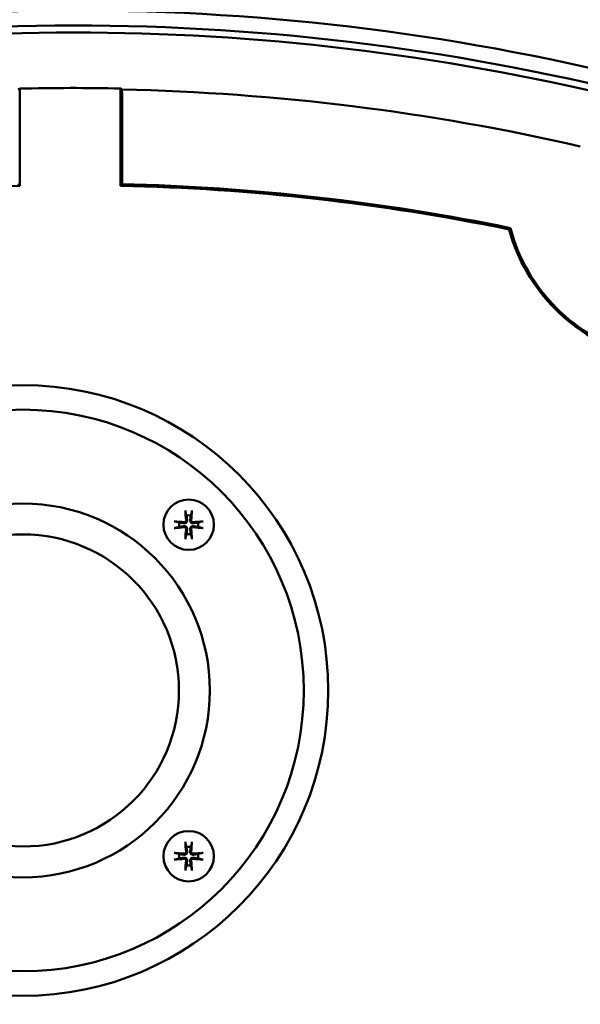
# Model space of a CAD drawing. Header units: millimetres. Extents: x 0 to 1680, y 0 to 1188.
# Tile 27 of 30: x 1275 to 1331, y 803 to 900. Entities that reach past the tile are written whole.
import ezdxf

# ---------------------------------------------------------------- set-up
doc = ezdxf.new("R2010")
doc.units = ezdxf.units.MM
doc.header["$LTSCALE"] = 4
doc.layers.add('Видимый контур (ГОСТ)', color=7, linetype='Continuous', lineweight=50)
doc.layers.add('Размер (ГОСТ)', color=7, linetype='Continuous', lineweight=25)
doc.styles.add('Обычный текст (ГОСТ)', font='GOST Common Italic.ttf')
doc.dimstyles.new('Обычный (ГОСТ)', dxfattribs={"dimscale": 4, "dimtxt": 3.5, "dimasz": 3.5, "dimexe": 1, "dimexo": 0, "dimgap": 0.5, "dimtad": 1, "dimtxsty": 'Обычный текст (ГОСТ)', "dimblk": 'Filled-1', "dimcen": 0.09, "dimdle": 15, "dimclrd": 256, "dimclre": 256, "dimclrt": 256, "dimazin": 2, "dimtfac": 0.714286, "dimtdec": 3, "dimtmove": 0, "dimatfit": 3, "dimfxl": 1, "dimtolj": 1, "dimlwd": 25, "dimlwe": 25, "dimarcsym": 0})

# ---------------------------------------------------------------- blocks, each defined once
blk = doc.blocks.new('Filled-1')
at = {"color": 0}
for p, q in [((0, 0), (-1, 0.1429)), ((-1, 0.1429), (-1, -0.1429)), ((-1, 0), (0, 0)), ((-1, -0.1429), (0, 0))]:
    blk.add_line(p, q, dxfattribs=at)
at = {"color": 0, "flags": 128}
blk.add_lwpolyline([(-1, -0.1429), (0, 0), (-1, 0.1429), (-1, -0.1429)], dxfattribs=at)
at = {"color": 0}
blk.add_solid([(-1, -0.1429), (0, 0), (-1, 0.1429), (-1, -0.1429)], dxfattribs=at)
blk = doc.blocks.new('*D13')
at = {"layer": 'Defpoints', "color": 0, "linetype": 'Continuous', "transparency": 16777216}
for p in [(1221.989, 1001.444), (1217.934, 731.444), (1447.122, 731.444)]:
    blk.add_point(p, dxfattribs=at)
at = {"layer": 'Размер (ГОСТ)', "linetype": 'Continuous', "lineweight": 25, "transparency": 16777216}
for p, q in [((1221.989, 1001.444), (1451.122, 1001.444)), ((1447.122, 987.444), (1447.122, 745.444)), ((1217.934, 731.444), (1451.122, 731.444))]:
    blk.add_line(p, q, dxfattribs=at)
at = {"layer": 'Размер (ГОСТ)', "linetype": 'Continuous', "lineweight": 25, "transparency": 16777216, "xscale": 14, "yscale": 14, "zscale": 14}
for p, rotation in [((1447.122, 1001.444), 90), ((1447.122, 731.444), 270)]:
    blk.add_blockref('Filled-1', p, dxfattribs=dict(at, rotation=rotation))
at = {"layer": 'Размер (ГОСТ)', "linetype": 'Continuous', "lineweight": 25, "transparency": 16777216, "insert": (1430.942, 851.574), "char_height": 14, "attachment_point": 1, "rotation": 90, "style": 'Обычный текст (ГОСТ)'}
blk.add_mtext('\\A1;270', dxfattribs=at)

msp = doc.modelspace()

# ---------------------------------------------------------------- linework, layer by layer
at = {"layer": 'Видимый контур (ГОСТ)'}
for p, q in [((1274.99, 893.425), (1274.99, 883.771)), ((1284.99, 883.786), (1284.99, 893.439)), ((1285.148, 883.94), (1285.148, 892.679))]:
    msp.add_line(p, q, dxfattribs=at)
for centre, radius in [((1275.309, 833.692), 30.299), ((1275.309, 833.692), 27.87), ((1275.309, 833.692), 18.554), ((1291.759, 850.143), 2.5), ((1275.309, 833.692), 15.489), ((1291.759, 817.242), 2.5)]:
    msp.add_circle(centre, radius, dxfattribs=at)
for centre, radius, start, end in [((1280.309, 668.38), 232.812, 75.55894, 104.44106), ((1280.309, 668.38), 231.313, 75.4619, 104.5381), ((1280.309, 668.38), 230.614, 76.41796, 103.58204), ((1280.309, 668.38), 225.108, 88.80829, 91.35376), ((1280.309, 668.38), 225.012, 77.07808, 88.77107), ((1280.309, 668.38), 215.457, 91.41441, 101.58021), ((1280.309, 668.38), 215.457, 78.41979, 88.75491), ((1280.309, 668.38), 215.614, 78.394, 88.71403), ((1340.738, 884.121), 17.644, 194.89473, 255.10527), ((1340.738, 884.121), 17.802, 195.20837, 254.79163), ((1291.759, 850.143), 0.935, 166.76803, 193.23197), ((1291.759, 850.143), 0.935, 76.76803, 103.23197), ((1291.759, 850.143), 0.935, 346.76803, 13.23197), ((1291.759, 850.143), 0.935, 256.76803, 283.23197), ((1291.759, 817.242), 0.935, 76.76803, 103.23197), ((1291.759, 817.242), 0.935, 166.76803, 193.23197), ((1291.759, 817.242), 0.935, 346.76803, 13.23197), ((1291.759, 817.242), 0.935, 256.76803, 283.23197)]:
    msp.add_arc(centre, radius, start, end, dxfattribs=at)
for centre, major_axis, ratio, start_param, end_param in [((1554.329, 668.38), (-411.239, 0), 0.745659, 5.459143, 5.459621), ((1006.797, 668.38), (410.476, 0), 0.745659, 0.825643, 0.82612), ((1291.92, 850.157), (0.398, -4.369), 0.087156, 4.375857, 4.608059), ((1291.598, 850.157), (0.398, 4.369), 0.087156, 4.816719, 5.048921), ((1291.745, 849.982), (-4.369, 0.398), 0.087156, 4.816719, 5.048921), ((1291.774, 849.982), (-4.369, -0.398), 0.087156, 4.375857, 4.608059), ((1291.745, 850.304), (4.369, 0.398), 0.087156, 4.375857, 4.608059), ((1291.92, 850.128), (-0.398, -4.369), 0.087156, 4.816719, 5.048921), ((1291.598, 850.128), (-0.398, 4.369), 0.087156, 4.375857, 4.608059), ((1291.774, 850.304), (4.369, -0.398), 0.087156, 4.816719, 5.048921), ((1291.92, 817.256), (0.398, -4.369), 0.087156, 4.375857, 4.608059), ((1291.598, 817.256), (0.398, 4.369), 0.087156, 4.816719, 5.048921), ((1291.745, 817.08), (-4.369, 0.398), 0.087156, 4.816719, 5.048921), ((1291.745, 817.403), (4.369, 0.398), 0.087156, 4.375857, 4.608059), ((1291.774, 817.08), (-4.369, -0.398), 0.087156, 4.375857, 4.608059), ((1291.774, 817.403), (4.369, -0.398), 0.087156, 4.816719, 5.048921), ((1291.92, 817.227), (-0.398, -4.369), 0.087156, 4.816719, 5.048921), ((1291.598, 817.227), (-0.398, 4.369), 0.087156, 4.375857, 4.608059)]:
    msp.add_ellipse(centre, major_axis=major_axis, ratio=ratio, start_param=start_param, end_param=end_param, dxfattribs=at)
for points, knots in [([(1285.134, 893.34), (1285.138, 893.258), (1285.141, 893.156), (1285.146, 892.947), (1285.148, 892.802), (1285.148, 892.679)], [0.08033733, 0.08033733, 0.08033733, 0.08033733, 0.11124516, 0.11124516, 0.14826678, 0.14826678, 0.14826678, 0.14826678]), ([(1291.451, 851.396), (1291.45, 851.402), (1291.448, 851.412), (1291.444, 851.433), (1291.441, 851.451), (1291.437, 851.482), (1291.435, 851.503), (1291.432, 851.535), (1291.431, 851.553), (1291.43, 851.567)], [0.0478659, 0.0478659, 0.0478659, 0.0478659, 0.05208337, 0.05208337, 0.05727876, 0.05727876, 0.06252381, 0.06252381, 0.06703089, 0.06703089, 0.06703089, 0.06703089]), ([(1292.089, 851.567), (1292.088, 851.553), (1292.087, 851.535), (1292.084, 851.503), (1292.081, 851.482), (1292.077, 851.451), (1292.075, 851.433), (1292.071, 851.412), (1292.069, 851.402), (1292.067, 851.396)], [0.01643552, 0.01643552, 0.01643552, 0.01643552, 0.02094259, 0.02094259, 0.02618765, 0.02618765, 0.03138303, 0.03138303, 0.0356005, 0.0356005, 0.0356005, 0.0356005]), ([(1290.335, 850.472), (1290.349, 850.471), (1290.367, 850.47), (1290.399, 850.467), (1290.419, 850.465), (1290.451, 850.461), (1290.468, 850.458), (1290.49, 850.454), (1290.5, 850.452), (1290.506, 850.451)], [0.01643552, 0.01643552, 0.01643552, 0.01643552, 0.02094259, 0.02094259, 0.02618765, 0.02618765, 0.03138303, 0.03138303, 0.0356005, 0.0356005, 0.0356005, 0.0356005]), ([(1291.609, 850.588), (1291.614, 850.554), (1291.612, 850.517), (1291.598, 850.464), (1291.59, 850.443), (1291.567, 850.401), (1291.552, 850.382), (1291.52, 850.35), (1291.501, 850.335), (1291.459, 850.312), (1291.438, 850.304), (1291.385, 850.29), (1291.348, 850.288), (1291.314, 850.293)], [0.1157055, 0.1157055, 0.1157055, 0.1157055, 0.1265746, 0.1265746, 0.13336881, 0.13336881, 0.14016301, 0.14016301, 0.14695722, 0.14695722, 0.15375143, 0.15375143, 0.16462053, 0.16462053, 0.16462053, 0.16462053]), ([(1291.5, 850.578), (1291.502, 850.558), (1291.5, 850.536), (1291.487, 850.495), (1291.476, 850.475), (1291.45, 850.444), (1291.433, 850.43), (1291.395, 850.41), (1291.374, 850.404), (1291.344, 850.401), (1291.334, 850.401), (1291.324, 850.402)], [0, 0, 0, 0, 0.00610592, 0.00610592, 0.01221184, 0.01221184, 0.01830671, 0.01830671, 0.02440159, 0.02440159, 0.02728319, 0.02728319, 0.02728319, 0.02728319]), ([(1292.204, 850.293), (1292.17, 850.288), (1292.134, 850.29), (1292.081, 850.304), (1292.059, 850.312), (1292.018, 850.335), (1291.999, 850.35), (1291.967, 850.382), (1291.952, 850.401), (1291.929, 850.443), (1291.92, 850.464), (1291.907, 850.517), (1291.904, 850.554), (1291.909, 850.588)], [0.1157055, 0.1157055, 0.1157055, 0.1157055, 0.1265746, 0.1265746, 0.13336881, 0.13336881, 0.14016301, 0.14016301, 0.14695722, 0.14695722, 0.15375143, 0.15375143, 0.16462053, 0.16462053, 0.16462053, 0.16462053]), ([(1292.194, 850.402), (1292.174, 850.4), (1292.152, 850.402), (1292.111, 850.415), (1292.092, 850.426), (1292.061, 850.452), (1292.047, 850.469), (1292.026, 850.507), (1292.02, 850.528), (1292.017, 850.558), (1292.017, 850.568), (1292.018, 850.578)], [0, 0, 0, 0, 0.00610592, 0.00610592, 0.01221184, 0.01221184, 0.01830671, 0.01830671, 0.02440159, 0.02440159, 0.02728319, 0.02728319, 0.02728319, 0.02728319]), ([(1293.012, 850.451), (1293.019, 850.452), (1293.028, 850.454), (1293.05, 850.458), (1293.067, 850.461), (1293.099, 850.465), (1293.119, 850.467), (1293.152, 850.47), (1293.169, 850.471), (1293.184, 850.472)], [0.0478659, 0.0478659, 0.0478659, 0.0478659, 0.05208337, 0.05208337, 0.05727876, 0.05727876, 0.06252381, 0.06252381, 0.06703089, 0.06703089, 0.06703089, 0.06703089]), ([(1290.506, 849.835), (1290.5, 849.833), (1290.49, 849.831), (1290.468, 849.827), (1290.451, 849.825), (1290.419, 849.821), (1290.399, 849.818), (1290.367, 849.815), (1290.349, 849.814), (1290.335, 849.813)], [0.0478659, 0.0478659, 0.0478659, 0.0478659, 0.05208337, 0.05208337, 0.05727876, 0.05727876, 0.06252381, 0.06252381, 0.06703089, 0.06703089, 0.06703089, 0.06703089]), ([(1291.314, 849.993), (1291.348, 849.997), (1291.385, 849.995), (1291.438, 849.982), (1291.459, 849.973), (1291.501, 849.95), (1291.52, 849.935), (1291.552, 849.903), (1291.567, 849.884), (1291.59, 849.843), (1291.598, 849.821), (1291.612, 849.768), (1291.614, 849.732), (1291.609, 849.698)], [0.1157055, 0.1157055, 0.1157055, 0.1157055, 0.1265746, 0.1265746, 0.13336881, 0.13336881, 0.14016301, 0.14016301, 0.14695722, 0.14695722, 0.15375143, 0.15375143, 0.16462053, 0.16462053, 0.16462053, 0.16462053]), ([(1291.324, 849.884), (1291.344, 849.885), (1291.366, 849.883), (1291.407, 849.87), (1291.427, 849.859), (1291.458, 849.833), (1291.472, 849.816), (1291.492, 849.778), (1291.498, 849.757), (1291.501, 849.727), (1291.501, 849.718), (1291.5, 849.708)], [0, 0, 0, 0, 0.00610858, 0.00610858, 0.01221716, 0.01221716, 0.01830937, 0.01830937, 0.02440159, 0.02440159, 0.02728313, 0.02728313, 0.02728313, 0.02728313]), ([(1291.909, 849.698), (1291.904, 849.732), (1291.907, 849.768), (1291.92, 849.821), (1291.929, 849.843), (1291.952, 849.884), (1291.967, 849.903), (1291.999, 849.935), (1292.018, 849.95), (1292.059, 849.973), (1292.081, 849.982), (1292.134, 849.995), (1292.17, 849.997), (1292.204, 849.993)], [0.1157055, 0.1157055, 0.1157055, 0.1157055, 0.1265746, 0.1265746, 0.13336881, 0.13336881, 0.14016301, 0.14016301, 0.14695722, 0.14695722, 0.15375143, 0.15375143, 0.16462053, 0.16462053, 0.16462053, 0.16462053]), ([(1292.018, 849.708), (1292.016, 849.728), (1292.019, 849.75), (1292.032, 849.791), (1292.043, 849.81), (1292.069, 849.841), (1292.086, 849.855), (1292.124, 849.875), (1292.145, 849.882), (1292.175, 849.885), (1292.184, 849.885), (1292.194, 849.884)], [0, 0, 0, 0, 0.00610592, 0.00610592, 0.01221184, 0.01221184, 0.01830671, 0.01830671, 0.02440159, 0.02440159, 0.02728319, 0.02728319, 0.02728319, 0.02728319]), ([(1293.184, 849.813), (1293.169, 849.814), (1293.152, 849.815), (1293.119, 849.818), (1293.099, 849.821), (1293.067, 849.825), (1293.05, 849.827), (1293.028, 849.831), (1293.019, 849.833), (1293.012, 849.835)], [0.01643552, 0.01643552, 0.01643552, 0.01643552, 0.02094259, 0.02094259, 0.02618765, 0.02618765, 0.03138303, 0.03138303, 0.0356005, 0.0356005, 0.0356005, 0.0356005]), ([(1291.43, 848.718), (1291.431, 848.733), (1291.432, 848.75), (1291.435, 848.783), (1291.437, 848.803), (1291.441, 848.835), (1291.444, 848.852), (1291.448, 848.874), (1291.45, 848.883), (1291.451, 848.89)], [0.01643552, 0.01643552, 0.01643552, 0.01643552, 0.02094259, 0.02094259, 0.02618765, 0.02618765, 0.03138303, 0.03138303, 0.0356005, 0.0356005, 0.0356005, 0.0356005]), ([(1292.067, 848.89), (1292.069, 848.883), (1292.071, 848.874), (1292.075, 848.852), (1292.077, 848.835), (1292.081, 848.803), (1292.084, 848.783), (1292.087, 848.75), (1292.088, 848.733), (1292.089, 848.718)], [0.0478659, 0.0478659, 0.0478659, 0.0478659, 0.05208337, 0.05208337, 0.05727876, 0.05727876, 0.06252381, 0.06252381, 0.06703089, 0.06703089, 0.06703089, 0.06703089]), ([(1291.451, 818.495), (1291.45, 818.501), (1291.448, 818.51), (1291.444, 818.532), (1291.441, 818.549), (1291.437, 818.581), (1291.435, 818.602), (1291.432, 818.634), (1291.431, 818.651), (1291.43, 818.666)], [0.0478659, 0.0478659, 0.0478659, 0.0478659, 0.05208337, 0.05208337, 0.05727876, 0.05727876, 0.06252381, 0.06252381, 0.06703089, 0.06703089, 0.06703089, 0.06703089]), ([(1292.089, 818.666), (1292.088, 818.651), (1292.087, 818.634), (1292.084, 818.602), (1292.081, 818.581), (1292.077, 818.549), (1292.075, 818.532), (1292.071, 818.51), (1292.069, 818.501), (1292.067, 818.495)], [0.01643552, 0.01643552, 0.01643552, 0.01643552, 0.02094259, 0.02094259, 0.02618765, 0.02618765, 0.03138303, 0.03138303, 0.0356005, 0.0356005, 0.0356005, 0.0356005]), ([(1290.335, 817.571), (1290.349, 817.57), (1290.367, 817.569), (1290.399, 817.566), (1290.419, 817.564), (1290.451, 817.56), (1290.468, 817.557), (1290.49, 817.553), (1290.5, 817.551), (1290.506, 817.549)], [0.01643552, 0.01643552, 0.01643552, 0.01643552, 0.02094259, 0.02094259, 0.02618765, 0.02618765, 0.03138303, 0.03138303, 0.0356005, 0.0356005, 0.0356005, 0.0356005]), ([(1291.609, 817.687), (1291.614, 817.652), (1291.612, 817.616), (1291.598, 817.563), (1291.59, 817.541), (1291.567, 817.5), (1291.552, 817.481), (1291.52, 817.449), (1291.501, 817.434), (1291.459, 817.411), (1291.438, 817.403), (1291.385, 817.389), (1291.348, 817.387), (1291.314, 817.391)], [0.1157055, 0.1157055, 0.1157055, 0.1157055, 0.1265746, 0.1265746, 0.13336881, 0.13336881, 0.14016301, 0.14016301, 0.14695722, 0.14695722, 0.15375143, 0.15375143, 0.16462053, 0.16462053, 0.16462053, 0.16462053]), ([(1291.314, 817.092), (1291.348, 817.096), (1291.385, 817.094), (1291.438, 817.08), (1291.459, 817.072), (1291.501, 817.049), (1291.52, 817.034), (1291.552, 817.002), (1291.567, 816.983), (1291.59, 816.942), (1291.598, 816.92), (1291.612, 816.867), (1291.614, 816.831), (1291.609, 816.796)], [0.1157055, 0.1157055, 0.1157055, 0.1157055, 0.1265746, 0.1265746, 0.13336881, 0.13336881, 0.14016301, 0.14016301, 0.14695722, 0.14695722, 0.15375143, 0.15375143, 0.16462053, 0.16462053, 0.16462053, 0.16462053]), ([(1291.5, 817.677), (1291.502, 817.657), (1291.5, 817.635), (1291.487, 817.593), (1291.476, 817.574), (1291.45, 817.543), (1291.433, 817.529), (1291.395, 817.509), (1291.374, 817.503), (1291.344, 817.5), (1291.334, 817.5), (1291.324, 817.5)], [0, 0, 0, 0, 0.00610592, 0.00610592, 0.01221184, 0.01221184, 0.01830671, 0.01830671, 0.02440159, 0.02440159, 0.02728319, 0.02728319, 0.02728319, 0.02728319]), ([(1291.324, 816.983), (1291.344, 816.984), (1291.366, 816.982), (1291.407, 816.969), (1291.427, 816.958), (1291.458, 816.932), (1291.472, 816.915), (1291.492, 816.877), (1291.498, 816.856), (1291.501, 816.826), (1291.501, 816.816), (1291.5, 816.806)], [0, 0, 0, 0, 0.00610858, 0.00610858, 0.01221716, 0.01221716, 0.01830937, 0.01830937, 0.02440159, 0.02440159, 0.02728313, 0.02728313, 0.02728313, 0.02728313]), ([(1292.204, 817.391), (1292.17, 817.387), (1292.134, 817.389), (1292.081, 817.403), (1292.059, 817.411), (1292.018, 817.434), (1291.999, 817.449), (1291.967, 817.481), (1291.952, 817.5), (1291.929, 817.541), (1291.92, 817.563), (1291.907, 817.616), (1291.904, 817.652), (1291.909, 817.687)], [0.1157055, 0.1157055, 0.1157055, 0.1157055, 0.1265746, 0.1265746, 0.13336881, 0.13336881, 0.14016301, 0.14016301, 0.14695722, 0.14695722, 0.15375143, 0.15375143, 0.16462053, 0.16462053, 0.16462053, 0.16462053]), ([(1291.909, 816.796), (1291.904, 816.831), (1291.907, 816.867), (1291.92, 816.92), (1291.929, 816.942), (1291.952, 816.983), (1291.967, 817.002), (1291.999, 817.034), (1292.018, 817.049), (1292.059, 817.072), (1292.081, 817.08), (1292.134, 817.094), (1292.17, 817.096), (1292.204, 817.092)], [0.1157055, 0.1157055, 0.1157055, 0.1157055, 0.1265746, 0.1265746, 0.13336881, 0.13336881, 0.14016301, 0.14016301, 0.14695722, 0.14695722, 0.15375143, 0.15375143, 0.16462053, 0.16462053, 0.16462053, 0.16462053]), ([(1292.018, 816.806), (1292.016, 816.827), (1292.019, 816.848), (1292.032, 816.89), (1292.043, 816.909), (1292.069, 816.94), (1292.086, 816.954), (1292.124, 816.974), (1292.145, 816.98), (1292.175, 816.983), (1292.184, 816.983), (1292.194, 816.983)], [0, 0, 0, 0, 0.00610592, 0.00610592, 0.01221184, 0.01221184, 0.01830671, 0.01830671, 0.02440159, 0.02440159, 0.02728319, 0.02728319, 0.02728319, 0.02728319]), ([(1292.194, 817.5), (1292.174, 817.499), (1292.152, 817.501), (1292.111, 817.514), (1292.092, 817.525), (1292.061, 817.551), (1292.047, 817.568), (1292.026, 817.606), (1292.02, 817.627), (1292.017, 817.657), (1292.017, 817.667), (1292.018, 817.677)], [0, 0, 0, 0, 0.00610592, 0.00610592, 0.01221184, 0.01221184, 0.01830671, 0.01830671, 0.02440159, 0.02440159, 0.02728319, 0.02728319, 0.02728319, 0.02728319]), ([(1293.012, 817.549), (1293.019, 817.551), (1293.028, 817.553), (1293.05, 817.557), (1293.067, 817.56), (1293.099, 817.564), (1293.119, 817.566), (1293.152, 817.569), (1293.169, 817.57), (1293.184, 817.571)], [0.0478659, 0.0478659, 0.0478659, 0.0478659, 0.05208337, 0.05208337, 0.05727876, 0.05727876, 0.06252381, 0.06252381, 0.06703089, 0.06703089, 0.06703089, 0.06703089]), ([(1290.506, 816.934), (1290.5, 816.932), (1290.49, 816.93), (1290.468, 816.926), (1290.451, 816.923), (1290.419, 816.919), (1290.399, 816.917), (1290.367, 816.914), (1290.349, 816.913), (1290.335, 816.912)], [0.0478659, 0.0478659, 0.0478659, 0.0478659, 0.05208337, 0.05208337, 0.05727876, 0.05727876, 0.06252381, 0.06252381, 0.06703089, 0.06703089, 0.06703089, 0.06703089]), ([(1293.184, 816.912), (1293.169, 816.913), (1293.152, 816.914), (1293.119, 816.917), (1293.099, 816.919), (1293.067, 816.923), (1293.05, 816.926), (1293.028, 816.93), (1293.019, 816.932), (1293.012, 816.934)], [0.01643552, 0.01643552, 0.01643552, 0.01643552, 0.02094259, 0.02094259, 0.02618765, 0.02618765, 0.03138303, 0.03138303, 0.0356005, 0.0356005, 0.0356005, 0.0356005]), ([(1291.43, 815.817), (1291.431, 815.832), (1291.432, 815.849), (1291.435, 815.881), (1291.437, 815.902), (1291.441, 815.934), (1291.444, 815.951), (1291.448, 815.973), (1291.45, 815.982), (1291.451, 815.988)], [0.01643552, 0.01643552, 0.01643552, 0.01643552, 0.02094259, 0.02094259, 0.02618765, 0.02618765, 0.03138303, 0.03138303, 0.0356005, 0.0356005, 0.0356005, 0.0356005]), ([(1292.067, 815.988), (1292.069, 815.982), (1292.071, 815.973), (1292.075, 815.951), (1292.077, 815.934), (1292.081, 815.902), (1292.084, 815.881), (1292.087, 815.849), (1292.088, 815.832), (1292.089, 815.817)], [0.0478659, 0.0478659, 0.0478659, 0.0478659, 0.05208337, 0.05208337, 0.05727876, 0.05727876, 0.06252381, 0.06252381, 0.06703089, 0.06703089, 0.06703089, 0.06703089])]:
    msp.add_open_spline(points, degree=3, knots=knots, dxfattribs=at)
for points, weights in [([(1274.99, 883.771), (1274.912, 883.848), (1274.833, 883.925)], [0.999999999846, 0.999999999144, 0.999999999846]), ([(1284.99, 883.786), (1285.069, 883.863), (1285.148, 883.94)], [0.999999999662, 0.999999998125, 0.999999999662]), ([(1291.451, 851.396), (1291.506, 851.197), (1291.545, 851.053)], [1.00329461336, 1.01453007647, 1]), ([(1291.973, 851.053), (1292.013, 851.197), (1292.067, 851.396)], [1, 1.01453008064, 1.00329461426]), ([(1290.849, 850.357), (1290.705, 850.396), (1290.506, 850.451)], [1, 1.01453007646, 1.00329461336]), ([(1291.314, 850.293), (1291.159, 850.314), (1290.849, 850.357)], [1.84165152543, 1.44094764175, 1]), ([(1291.545, 851.053), (1291.588, 850.743), (1291.609, 850.588)], [1, 1.44094764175, 1.84165152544]), ([(1291.909, 850.588), (1291.93, 850.743), (1291.973, 851.053)], [1.84165152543, 1.44094764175, 1]), ([(1292.669, 850.357), (1292.359, 850.314), (1292.204, 850.293)], [1, 1.44094764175, 1.84165152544]), ([(1293.012, 850.451), (1292.814, 850.396), (1292.669, 850.357)], [1.00329461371, 1.01453007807, 1]), ([(1290.506, 849.835), (1290.705, 849.889), (1290.849, 849.929)], [1.00329461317, 1.01453007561, 1]), ([(1290.849, 849.929), (1291.159, 849.972), (1291.314, 849.993)], [1, 1.44094764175, 1.84165152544]), ([(1291.545, 849.233), (1291.506, 849.088), (1291.451, 848.89)], [1, 1.01453007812, 1.00329461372]), ([(1291.609, 849.698), (1291.588, 849.543), (1291.545, 849.233)], [1.84165152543, 1.44094764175, 1]), ([(1291.973, 849.233), (1291.93, 849.543), (1291.909, 849.698)], [1, 1.44094764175, 1.84165152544]), ([(1292.067, 848.89), (1292.013, 849.088), (1291.973, 849.233)], [1.00329461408, 1.01453007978, 1]), ([(1292.204, 849.993), (1292.359, 849.972), (1292.669, 849.929)], [1.84165152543, 1.44094764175, 1]), ([(1292.669, 849.929), (1292.814, 849.889), (1293.012, 849.835)], [1, 1.014530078, 1.00329461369]), ([(1291.451, 818.495), (1291.506, 818.296), (1291.545, 818.152)], [1.00329461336, 1.01453007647, 1]), ([(1291.545, 818.152), (1291.588, 817.842), (1291.609, 817.687)], [1, 1.44094764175, 1.84165152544]), ([(1291.909, 817.687), (1291.93, 817.842), (1291.973, 818.152)], [1.84165152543, 1.44094764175, 1]), ([(1291.973, 818.152), (1292.013, 818.296), (1292.067, 818.495)], [1, 1.01453008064, 1.00329461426]), ([(1290.849, 817.456), (1290.705, 817.495), (1290.506, 817.549)], [1, 1.01453007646, 1.00329461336]), ([(1290.506, 816.934), (1290.705, 816.988), (1290.849, 817.027)], [1.00329461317, 1.01453007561, 1]), ([(1291.314, 817.391), (1291.159, 817.413), (1290.849, 817.456)], [1.84165152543, 1.44094764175, 1]), ([(1290.849, 817.027), (1291.159, 817.07), (1291.314, 817.092)], [1, 1.44094764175, 1.84165152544]), ([(1292.669, 817.456), (1292.359, 817.413), (1292.204, 817.391)], [1, 1.44094764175, 1.84165152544]), ([(1292.204, 817.092), (1292.359, 817.07), (1292.669, 817.027)], [1.84165152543, 1.44094764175, 1]), ([(1293.012, 817.549), (1292.814, 817.495), (1292.669, 817.456)], [1.00329461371, 1.01453007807, 1]), ([(1292.669, 817.027), (1292.814, 816.988), (1293.012, 816.934)], [1, 1.014530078, 1.00329461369]), ([(1291.545, 816.331), (1291.506, 816.187), (1291.451, 815.988)], [1, 1.01453007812, 1.00329461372]), ([(1291.609, 816.796), (1291.588, 816.641), (1291.545, 816.331)], [1.84165152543, 1.44094764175, 1]), ([(1291.973, 816.331), (1291.93, 816.641), (1291.909, 816.796)], [1, 1.44094764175, 1.84165152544]), ([(1292.067, 815.988), (1292.013, 816.187), (1291.973, 816.331)], [1.00329461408, 1.01453007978, 1])]:
    msp.add_rational_spline(points, weights, degree=2, dxfattribs=at)
msp.add_open_spline([(1323.559, 879.451), (1323.601, 879.496), (1323.644, 879.541), (1323.686, 879.586)], degree=3, dxfattribs=at)

# ---------------------------------------------------------------- dimensions: what is measured, and where the dimension line sits
at = {"layer": 'Размер (ГОСТ)', "linetype": 'Continuous', "lineweight": 25}
dim = msp.add_linear_dim(base=(1447.122, 731.444), p1=(1221.989, 1001.444), p2=(1217.934, 731.444), angle=270, dimstyle='Обычный (ГОСТ)', override={"dimgap": 0.5, "dimdec": 2, "dimtol": 0, "dimlim": 0, "dimtp": 0, "dimtm": 0, "dimtdec": 3, "dimtofl": 0, "dimatfit": 1}, dxfattribs=at)
dim.commit()
dim.dimension.update_dxf_attribs({"geometry": '*D13', "text_midpoint": (1447.122, 866.444), "dimtype": 160})

doc.saveas('drawing.dxf')
